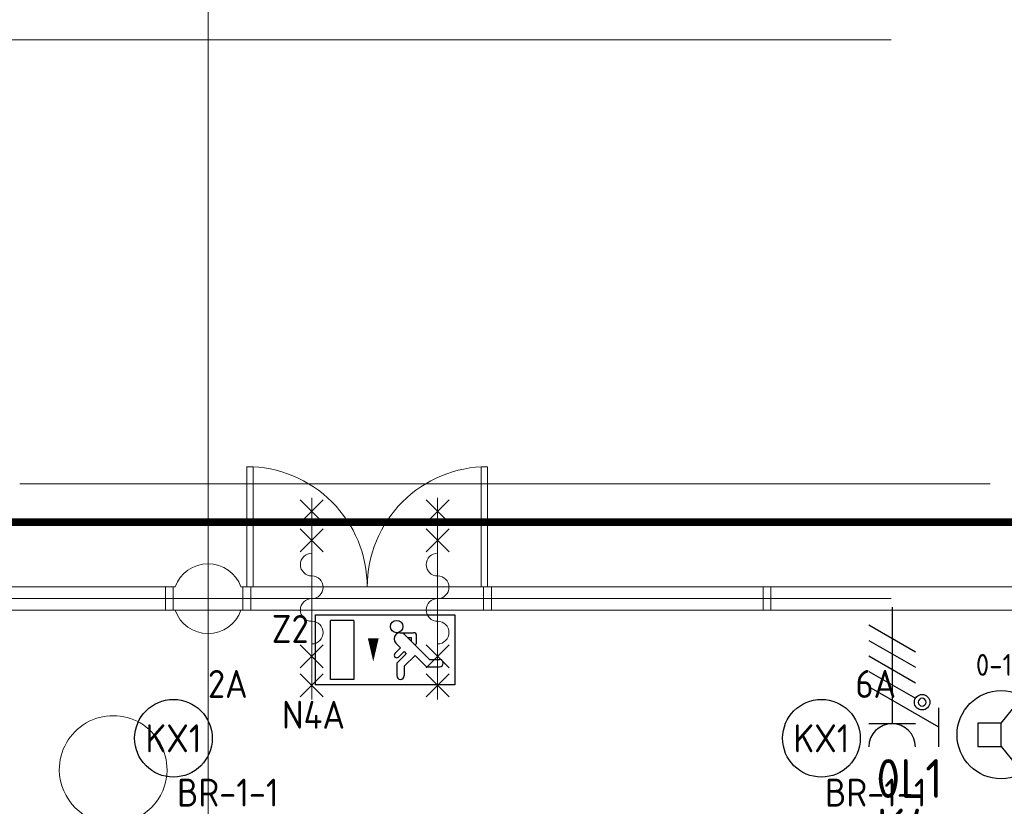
# Model space of a CAD drawing. Header units: millimetres. Extents: x -39149 to 267781, y -2340 to 58540.
# Tile 59 of 244: x 27598 to 33940, y 10362 to 15429. Entities that reach past the tile are written whole.
import ezdxf
from ezdxf.enums import TextEntityAlignment as Align

# ---------------------------------------------------------------- set-up
doc = ezdxf.new("R2010")
doc.units = ezdxf.units.MM
doc.header["$LTSCALE"] = 100
doc.header["$MEASUREMENT"] = 0
for name, pattern in [('B0605', [141, 70, -35, 1, -35]), ('B0703', [93.740001, 62.5, -31.240001]), ('CENTER', [20, 12.5, -2.5, 2.5, -2.5])]:
    doc.linetypes.add(name, pattern=pattern)
for name, color, linetype in [('00  Bestaand', 7, 'Continuous'), ('00  Bestaand 2D arcering', 7, 'Continuous'), ('00  Bestaande kolommen', 7, 'Continuous'), ('45 Plafond', 7, 'Continuous'), ('74 Sanitair', 7, 'Continuous'), ('82 Interieur', 7, 'Continuous'), ('A Stramien', 7, 'Continuous'), ('AL$1A---_ALGEMEEN--bestaand', 9, 'Continuous'), ('EL6221--_KRACHT_400', 3, 'Continuous'), ('EL6311--_LICHT_BINNEN', 3, 'Continuous'), ('EL6321--_NOODLICHT_DECEN', 3, 'Continuous'), ('EL6421--_GELUID', 3, 'Continuous'), ('handhaven - AL$1A---_ALGEMEEN', 8, 'Continuous'), ('INDELING', 3, 'Continuous')]:
    doc.layers.add(name, color=color, linetype=linetype)
doc.styles.add('buro-012', font='isocp.shx', dxfattribs={"height": 120})
doc.styles.add('BURO-018', font='isocp.shx', dxfattribs={"height": 180})
doc.styles.add('BURO-025', font='isocp.shx', dxfattribs={"height": 250})
doc.styles.add('GENERATED_STYLE_3', font='swiss.ttf', dxfattribs={"width": 0.96})

# ---------------------------------------------------------------- blocks, each defined once
blk = doc.blocks.new('Slab_152_7', base_point=(61.5, 11625))
at = {"layer": '45 Plafond', "color": 8, "linetype": 'Continuous', "lineweight": 0}
blk.add_lwpolyline([(61.5, 11625), (7161.5, 11625), (7161.5, 7850), (18261.5, 7850), (18261.5, 10250), (18050.2, 10250), (18050.2, 11625), (35849.9, 11625), (35849.9, 11400), (36099.9, 11400), (36099.9, 12175), (39053.2, 12175), (39053.2, 11445), (43211.5, 11445), (43211.5, 10132), (43211.5, 5466.1), (41411.5, 5466.1), (41411.5, 10199.6), (34211.5, 10199.6), (34211.5, 612.1, -0.138201), (61.5, 5162.9)], format="xyb", close=True, dxfattribs=at)
blk = doc.blocks.new('Slab_268_7', base_point=(27853.5, 10595.3))
at = {"layer": '82 Interieur', "color": 8, "linetype": 'Continuous', "lineweight": 0}
blk.add_lwpolyline([(27853.5, 10595.3, -1.01), (28547.5, 10595.3, -0.99)], format="xyb", close=True, dxfattribs=at)
blk = doc.blocks.new('Wall_79_7', base_point=(35849.9, 11700))
at = {"layer": '00  Bestaand', "color": 8, "linetype": 'Continuous', "lineweight": 0}
for p, q in [((28599.3, 11775), (21823.6, 11775)), ((35674.9, 11775), (29023.6, 11775)), ((21823.6, 11625), (28599.3, 11625)), ((29023.6, 11625), (35849.9, 11625))]:
    blk.add_line(p, q, dxfattribs=at)
blk = doc.blocks.new('Wall_334_7', base_point=(28536.5, 11625))
at = {"layer": '00  Bestaand', "color": 8, "linetype": 'Continuous', "lineweight": 0}
for p, q in [((28586.5, 11775), (28536.5, 11775)), ((28536.5, 11775), (28536.5, 11625)), ((28586.5, 11625), (28586.5, 11775)), ((28536.5, 11625), (28586.5, 11625))]:
    blk.add_line(p, q, dxfattribs=at)
blk = doc.blocks.new('Wall_338_7', base_point=(32386.5, 11625))
at = {"layer": '00  Bestaand', "color": 8, "linetype": 'Continuous', "lineweight": 0}
for p, q in [((32436.5, 11775), (32386.5, 11775)), ((32386.5, 11775), (32386.5, 11625)), ((32436.5, 11625), (32436.5, 11775)), ((32386.5, 11625), (32436.5, 11625))]:
    blk.add_line(p, q, dxfattribs=at)
blk = doc.blocks.new('Wall_339_7', base_point=(29086.5, 11625))
at = {"layer": '00  Bestaand', "color": 8, "linetype": 'Continuous', "lineweight": 0}
for p, q in [((29086.5, 11775), (29036.5, 11775)), ((29036.5, 11775), (29036.5, 11625)), ((29086.5, 11625), (29086.5, 11775)), ((29036.5, 11625), (29086.5, 11625))]:
    blk.add_line(p, q, dxfattribs=at)
blk = doc.blocks.new('Wall_340_7', base_point=(30636.5, 11625))
at = {"layer": '00  Bestaand', "color": 8, "linetype": 'Continuous', "lineweight": 0}
for p, q in [((30636.5, 11775), (30586.5, 11775)), ((30586.5, 11775), (30586.5, 11625)), ((30636.5, 11625), (30636.5, 11775)), ((30586.5, 11625), (30636.5, 11625))]:
    blk.add_line(p, q, dxfattribs=at)
blk = doc.blocks.new('2D Brw 60 min zelfsl 14 NL+')
at = {"layer": '74 Sanitair', "color": 8, "linetype": 'Continuous', "lineweight": 0}
for p, q in [((-638, 74), (-490, -74)), ((-638, -74), (-490, 74)), ((-451, 74), (-303, -74)), ((-451, -74), (-303, 74)), ((443, 74), (295, -74)), ((443, -74), (295, 74)), ((630, 74), (482, -74)), ((630, -74), (482, 74)), ((-652, 0), (648, 0))]:
    blk.add_line(p, q, dxfattribs=at)
for centre, start, end in [((-75, 0), 0, 180), ((216.9, 0), 0, 180), ((-220.9, 0), 180, 0), ((71, 0), 180, 0)]:
    blk.add_arc(centre, 73, start, end, dxfattribs=at)
blk = doc.blocks.new('Column_22_7', base_point=(28811.5, 11700))
at = {"layer": '00  Bestaande kolommen', "color": 8, "linetype": 'Continuous', "lineweight": 0}
for start, end in [(19.47122, 160.52878), (199.47122, 340.52878)]:
    blk.add_arc((28811.5, 11700), 225, start, end, dxfattribs=at)
blk = doc.blocks.new('Standard grid marker_6')
at = {"layer": 'A Stramien', "color": 8, "linetype": 'B0605', "lineweight": 0}
blk.add_line((4000, 0), (54000, 0), dxfattribs=at)
at = {"layer": 'A Stramien', "color": 4, "lineweight": 0, "style": 'GENERATED_STYLE_3'}
blk.add_attdef('AC_MARKERTEXT_1', text='', height=100, dxfattribs=at).set_placement((-139.2, -80), align=Align.BOTTOM_LEFT)
blk = doc.blocks.new('Standard grid marker_7')
at = {"layer": 'A Stramien', "color": 8, "linetype": 'B0605', "lineweight": 0}
blk.add_line((4000, 0), (54000, 0), dxfattribs=at)
at = {"layer": 'A Stramien', "color": 4, "lineweight": 0, "style": 'GENERATED_STYLE_3'}
blk.add_attdef('AC_MARKERTEXT_1', text='', height=100, dxfattribs=at).set_placement((-139.2, -80), align=Align.BOTTOM_LEFT)
blk = doc.blocks.new('Standard grid marker_15')
at = {"layer": 'A Stramien', "color": 8, "linetype": 'B0605', "lineweight": 0}
blk.add_line((4000, 0), (46394.8, 0), dxfattribs=at)
at = {"layer": 'A Stramien', "color": 4, "lineweight": 0, "style": 'GENERATED_STYLE_3'}
blk.add_attdef('AC_MARKERTEXT_1', text='', height=100, rotation=90, dxfattribs=at).set_placement((-20, -41.9), align=Align.BOTTOM_LEFT)
blk = doc.blocks.new('1115B3A')
at = {"layer": 'handhaven - AL$1A---_ALGEMEEN', "color": 0, "linetype": 'Continuous'}
blk.add_circle((0, 0), 2.5, dxfattribs=at)
at = {"layer": 'handhaven - AL$1A---_ALGEMEEN', "color": 0, "linetype": 'Continuous', "style": 'BURO-018'}
for tag, p in [('CIRCUIT', (0, 5)), ('PANEL', (0, 5)), ('SUBCIRCUIT', (4.5, 5)), ('LIGHTFIXTURECODE', (0, 0)), ('SWITCHCODE', (4.5, -1))]:
    blk.add_attdef(tag, text='', height=1.8, dxfattribs=at).set_placement(p, align=Align.MIDDLE)
blk = doc.blocks.new('1115C2J')
at = {"color": 0, "linetype": 'Continuous'}
for p, q in [((-4.5, 5.5), (4.5, 5.5)), ((-4.5, 1), (-4.5, 5.5)), ((2, 5.15), (3.5, 5.15)), ((2, 1.35), (2, 5.15)), ((3.5, 5.15), (3.5, 1.35)), ((4.5, 1), (4.5, 5.5)), ((-1.24, 4.309), (-1.24, 4.91)), ((-0.76, 4.11), (-0.76, 4.91)), ((-2.681, 4.35), (-3.52, 4.35)), ((-2.88, 3.87), (-3.52, 3.87)), ((-1.271, 2.261), (-2.88, 3.87)), ((-1.94, 3.609), (-2.681, 4.35)), ((-1.24, 4.309), (-1.94, 3.609)), ((-1.374, 3.496), (-0.76, 4.11)), ((-1.233, 3.354), (-1.374, 3.496)), ((-0.872, 3.715), (-1.233, 3.354)), ((-0.646, 3.489), (-1.007, 3.128)), ((-1.94, 2.93), (-2.04, 2.83)), ((-2.04, 2.83), (-2.04, 2.344)), ((-1.714, 2.704), (-1.72, 2.697)), ((-1.72, 2.697), (-1.72, 2.464)), ((-0.705, 2.827), (-1.007, 3.128)), ((-0.988, 2.144), (-1.84, 2.144)), ((-1.474, 2.464), (-1.72, 2.464)), ((2, 1.35), (3.5, 1.35)), ((4.5, 1), (-4.5, 1))]:
    blk.add_line(p, q, dxfattribs=at)
blk.add_lwpolyline([(0.75, 4, 0, 0.7, 0), (0.75, 2.5, 0.7, 0.7, 0)], format="xyseb", dxfattribs=at)
blk.add_circle((-0.76, 1.75), 0.4, dxfattribs=at)
for centre, radius, start, end in [((-1, 4.91), 0.24, 0, 180), ((-3.52, 4.11), 0.24, 90, 270), ((-0.759, 3.602), 0.16, 315, 135), ((-0.988, 2.544), 0.4, 225, 45), ((-1.84, 2.344), 0.2, 180, 270)]:
    blk.add_arc(centre, radius, start, end, dxfattribs=at)
at = {"color": 0, "linetype": 'Continuous', "style": 'BURO-018'}
for tag, p in [('PANEL', (0, 15.167)), ('CIRCUIT', (0, 12.167)), ('SUBCIRCUIT', (4.5, 12.167)), ('LIGHTFIXTURECODE', (0, 8))]:
    blk.add_attdef(tag, text='', height=1.8, dxfattribs=at).set_placement(p, align=Align.MIDDLE)
blk = doc.blocks.new('E00497')
at = {"color": 0}
for p, q in [((0, 0.75), (1, 2)), ((1, -2), (1, 2)), ((0, 0.75), (-1.5, 0.75)), ((0, -0.75), (0, 0.75)), ((-1.5, -0.75), (0, -0.75)), ((0, -0.75), (1, -2))]:
    blk.add_line(p, q, dxfattribs=at)
blk.add_line((-1.5, 0.75), (-1.5, -0.75))
blk.add_circle((0, 0), 2.841, dxfattribs=at)
at = {"color": 0, "linetype": 'Continuous', "style": 'BURO-018'}
blk.add_attdef('TEXT1', text='', height=1.8, dxfattribs=at).set_placement((0, 4.5), align=Align.MIDDLE)
at = {"color": 0, "linetype": 'Continuous', "style": 'BURO-018', "flags": 1}
blk.add_attdef('ARTICLECODE', text='', height=1.8, dxfattribs=at).set_placement((0, 0), align=Align.MIDDLE)
blk = doc.blocks.new('111304D')
at = {"layer": 'AL$1A---_ALGEMEEN--bestaand', "color": 0, "linetype": 'Continuous'}
for p, q in [((-3, 9.982), (-3, 7.482)), ((-3, 8.732), (1.5, 6.134)), ((-1.5, 8.5), (1.5, 8.5)), ((0, 1), (0, 8.5)), ((1.5, 5.134), (-1.5, 6.866)), ((1.5, 4.134), (-1.5, 5.866)), ((1.5, 3.134), (-1.5, 4.866)), ((1.5, 2.134), (-1.5, 3.866))]:
    blk.add_line(p, q, dxfattribs=at)
blk.add_lwpolyline([(-1.683, 7.116, 1), (-2.183, 7.116, 1)], format="xyb", close=True, dxfattribs=at)
blk.add_circle((-1.933, 7.116), 0.5, dxfattribs=at)
blk.add_arc((0, 10), 1.5, 180, 0, dxfattribs=at)
at = {"layer": 'AL$1A---_ALGEMEEN--bestaand', "color": 0, "linetype": 'Continuous', "style": 'BURO-018'}
for tag, p in [('CIRCUIT', (0, 12.5)), ('PANEL', (0, 12.5)), ('SUBCIRCUIT', (4.5, 12.5))]:
    blk.add_attdef(tag, text='', height=1.8, dxfattribs=at).set_placement(p, align=Align.MIDDLE)
at = {"layer": 'AL$1A---_ALGEMEEN--bestaand', "color": 0, "linetype": 'Continuous', "style": 'BURO-018', "flags": 1}
for tag, p in [('POWERCODE', (13, 12.5)), ('ARTICLECODE', (0, 0))]:
    blk.add_attdef(tag, text='', height=1.8, dxfattribs=at).set_placement(p, align=Align.MIDDLE)

msp = doc.modelspace()

# ---------------------------------------------------------------- linework, layer by layer
at = {"layer": '00  Bestaand', "color": 8, "linetype": 'B0703', "lineweight": 0}
msp.add_line((18225.2, 12440), (35674.9, 12440), dxfattribs=at)
at = {"layer": '00  Bestaand', "color": 8, "linetype": 'Continuous', "lineweight": 0}
for centre, radius, start, end in [((29061.5, 11775), 775.1, 359.99775, 90), ((30611.5, 11775), 774.9, 90, 180.00225)]:
    msp.add_arc(centre, radius, start, end, dxfattribs=at)
at = {"layer": '00  Bestaand 2D arcering', "color": 8, "linetype": 'Continuous', "lineweight": 0}
for points in [[(29061.5, 12549.1), (29061.5, 11775), (29101.5, 11775), (29101.5, 12549.1)], [(30611.5, 11775), (30611.5, 12549.9), (30571.4, 12549.9), (30571.4, 11775)]]:
    msp.add_lwpolyline(points, close=True, dxfattribs=at)
at = {"layer": 'INDELING', "color": 3, "linetype": 'CENTER', "const_width": 50}
msp.add_lwpolyline([(54068, 12192.1), (-3655.8, 12192.1), (-3655.8, 12192.1), (-3655.8, 12192.1)], dxfattribs=at)

# ---------------------------------------------------------------- block references
at = {"layer": '00  Bestaand', "color": 1, "lineweight": 0}
msp.add_blockref('Wall_79_7', (35849.9, 11700), dxfattribs=at)
at = {"layer": '00  Bestaand', "color": 251, "lineweight": 0}
for name, p in [('Wall_334_7', (28536.5, 11625)), ('Wall_339_7', (29086.5, 11625)), ('Wall_340_7', (30636.5, 11625)), ('Wall_338_7', (32386.5, 11625))]:
    msp.add_blockref(name, p, dxfattribs=at)
at = {"layer": '00  Bestaande kolommen', "color": 3, "lineweight": 0}
msp.add_blockref('Column_22_7', (28811.5, 11700), dxfattribs=at)
at = {"layer": '45 Plafond', "color": 252, "linetype": 'Continuous', "lineweight": 0}
msp.add_blockref('Slab_152_7', (61.5, 11625), dxfattribs=at)
at = {"layer": '74 Sanitair', "color": 1, "linetype": 'Continuous', "lineweight": 0, "zscale": 1000, "rotation": 270}
for p in [(29479.4, 11698), (30290.2, 11698)]:
    msp.add_blockref('2D Brw 60 min zelfsl 14 NL+', p, dxfattribs=at)
at = {"layer": '82 Interieur', "color": 30, "linetype": 'Continuous', "lineweight": 0}
msp.add_blockref('Slab_268_7', (27853.5, 10595.3), dxfattribs=at)
at = {"layer": 'A Stramien', "color": 1, "linetype": 'Continuous', "lineweight": 0, "zscale": 1000, "rotation": 270}
msp.add_blockref('Standard grid marker_15', (28811.5, 48900), dxfattribs=at)
at = {"layer": 'A Stramien', "color": 1, "linetype": 'Continuous', "lineweight": 0, "zscale": 1000}
for name, p in [('Standard grid marker_6', (-5988.5, 15300)), ('Standard grid marker_7', (-5988.5, 11700))]:
    msp.add_blockref(name, p, dxfattribs=at)
at = {"layer": 'EL6221--_KRACHT_400', "linetype": 'Continuous'}
ref = msp.add_blockref('111304D', (33217.8, 11744.2), dxfattribs=dict(at, xscale=100, yscale=100, zscale=100, rotation=180))
ref.add_attrib('CIRCUIT', 'K4', dxfattribs={"layer": '0', "linetype": 'ByBlock', "height": 250, "style": 'BURO-025'}).set_placement((33294.8, 10222.2), align=Align.MIDDLE)
ref.add_attrib('PANEL', '0L1', dxfattribs={"layer": '0', "linetype": 'ByBlock', "height": 250, "style": 'BURO-025'}).set_placement((33329.9, 10541), align=Align.MIDDLE)
at = {"layer": 'EL6311--_LICHT_BINNEN', "linetype": 'Continuous'}
ref = msp.add_blockref('1115B3A', (28588.6, 10800.3), dxfattribs=dict(at, xscale=100, yscale=100, zscale=100))
ref.add_attrib('CIRCUIT', '2A', dxfattribs={"layer": '0', "color": 3, "linetype": 'ByBlock', "height": 180, "style": 'BURO-018'}).set_placement((28938.6, 11150.3), align=Align.MIDDLE)
ref.add_attrib('LIGHTFIXTURECODE', 'KX1', dxfattribs={"layer": '0', "color": 3, "linetype": 'ByBlock', "height": 180, "style": 'BURO-018'}).set_placement((28588.6, 10800.3), align=Align.MIDDLE)
ref.add_attrib('SWITCHCODE', 'BR-1-1', dxfattribs={"layer": '0', "color": 3, "linetype": 'ByBlock', "height": 180, "style": 'BURO-018'}).set_placement((28938.6, 10450.3), align=Align.MIDDLE)
ref = msp.add_blockref('1115B3A', (32762.4, 10800.3), dxfattribs=dict(at, xscale=100, yscale=100, zscale=100))
ref.add_attrib('CIRCUIT', '6A', dxfattribs={"layer": '0', "color": 3, "linetype": 'ByBlock', "height": 180, "style": 'BURO-018'}).set_placement((33112.4, 11150.3), align=Align.MIDDLE)
ref.add_attrib('LIGHTFIXTURECODE', 'KX1', dxfattribs={"layer": '0', "color": 3, "linetype": 'ByBlock', "height": 180, "style": 'BURO-018'}).set_placement((32762.4, 10800.3), align=Align.MIDDLE)
ref.add_attrib('SWITCHCODE', 'BR-1-1', dxfattribs={"layer": '0', "color": 3, "linetype": 'ByBlock', "height": 180, "style": 'BURO-018'}).set_placement((33112.4, 10450.3), align=Align.MIDDLE)
at = {"layer": 'EL6321--_NOODLICHT_DECEN', "linetype": 'Continuous'}
ref = msp.add_blockref('1115C2J', (29950.7, 11694.8), dxfattribs=dict(at, xscale=100, yscale=100, zscale=100, rotation=180))
ref.add_attrib('CIRCUIT', 'N4A', dxfattribs={"layer": '0', "color": 1, "linetype": 'ByBlock', "height": 180, "style": 'BURO-018'}).set_placement((29490.7, 10951.7), align=Align.MIDDLE)
ref.add_attrib('LIGHTFIXTURECODE', 'Z2', dxfattribs={"layer": '0', "color": 3, "linetype": 'ByBlock', "height": 180, "style": 'BURO-018'}).set_placement((29340.7, 11504.8), align=Align.MIDDLE)
at = {"layer": 'EL6421--_GELUID', "linetype": 'Continuous'}
ref = msp.add_blockref('E00497', (33920.2, 10823), dxfattribs=dict(at, xscale=100, yscale=100, zscale=100))
ref.add_attrib('TEXT1', '0-15', dxfattribs={"layer": '0', "color": 1, "linetype": 'ByBlock', "height": 140, "style": 'buro-012'}).set_placement((33920.2, 11273), align=Align.MIDDLE)

doc.saveas('drawing.dxf')
